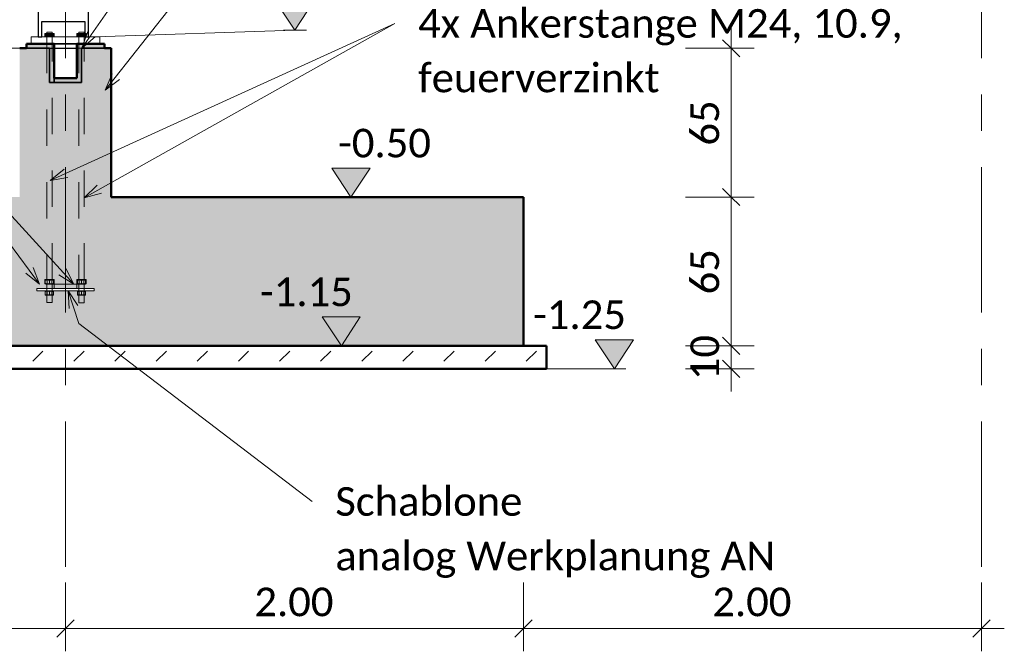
# Model space of a CAD drawing. Header units: metres. Extents: x -3 to 135, y -4 to 27.
# Tile 67 of 81: x 97.13 to 101.43, y -2.48 to 0.27. Entities that reach past the tile are written whole.
import ezdxf

# ---------------------------------------------------------------- set-up
doc = ezdxf.new("R2010")
doc.units = ezdxf.units.M
for name, pattern in [('Rasterlinie', [1.11125, 0.635, -0.15875, 0.15875, -0.15875]), ('Strich', [0.3175, 0.15875, -0.15875]), ('Verdeckt', [0.15, 0.1, -0.05])]:
    doc.linetypes.add(name, pattern=pattern)
for name, color, linetype, lineweight in [('_Verdeckte Linien_', 7, 'Strich', 18), ('A-ANNO-DIMS', 211, 'Continuous', 9), ('A-ANNO-DIMS-50', 211, 'Continuous', 9), ('A-DETL-THIN', 151, 'Continuous', 18), ('A-FLOR', 192, 'Continuous', 35), ('A-FLOR-PATT', 8, 'Continuous', 50), ('G-ANNO-DIMS', 111, 'Continuous', 9), ('S-BEAM', 12, 'Continuous', 35), ('S-BEAM-HDLN', 1, 'Verdeckt', 25), ('S-FNDN', 32, 'Continuous', 35), ('S-FNDN-HDLN', 4, 'Verdeckt', 25), ('S-GRID', 1, 'Continuous', 9), ('Text', 250, 'Continuous', 9), ('Tragwerksverbindungen', 7, 'Continuous', 18)]:
    doc.layers.add(name, color=color, linetype=linetype, lineweight=lineweight)
doc.styles.add('Calibri_1', font='calibri.ttf', dxfattribs={"height": 0.125})
doc.dimstyles.new('DIM25', dxfattribs={"dimscale": 0.3048, "dimtxt": 0.147169, "dimasz": 0.246063, "dimexe": 0.328084, "dimexo": 0.0625, "dimgap": 0.016404, "dimtad": 1, "dimrnd": 0.001, "dimzin": 0, "dimdsep": 46, "dimtxsty": 'Calibri_1', "dimblk1": 'OBLIQUE', "dimblk2": 'OBLIQUE', "dimsah": 1, "dimcen": 0.09, "dimdle": 0.328084, "dimadec": 0, "dimazin": 0, "dimtfac": 1, "dimtdec": 4, "dimtix": 1, "dimtmove": 0, "dimatfit": 3, "dimfxl": 0.656168, "dimfxlon": 1, "dimtvp": 1, "dimtolj": 1, "dimtzin": 0, "dimlwd": 18, "dimlwe": 18, "dimarcsym": 2})
doc.dimstyles.new('DIM25_1', dxfattribs={"dimscale": 0.3048, "dimtxt": 0.147169, "dimasz": 0.246063, "dimexe": 0.328084, "dimexo": 0.0625, "dimgap": 0.016404, "dimtad": 1, "dimdec": 1, "dimlfac": 100, "dimrnd": 0.1, "dimdsep": 46, "dimtxsty": 'Calibri_1', "dimblk1": 'OBLIQUE', "dimblk2": 'OBLIQUE', "dimsah": 1, "dimcen": 0.09, "dimdle": 0.328084, "dimadec": 0, "dimazin": 0, "dimtfac": 1, "dimtdec": 4, "dimtix": 1, "dimtmove": 0, "dimatfit": 3, "dimfxl": 0.656168, "dimfxlon": 1, "dimtvp": 1, "dimtolj": 1, "dimtzin": 0, "dimlwd": 18, "dimlwe": 18, "dimarcsym": 2})
pattern_1 = [(45, (72.76133, 2.195), (-0.08980256, 0.08980256), [0.0635, -0.0635])]

# ---------------------------------------------------------------- blocks, each defined once
blk = doc.blocks.new('SP-TV-AP-Rechteck_002 - AP-Rechteck-1128527-1 - 1')
at = {"layer": 'Tragwerksverbindungen'}
for p, q in [((2.4135, 0.2), (2.7135, 0.2)), ((2.4135, 0.17), (2.4135, 0.2)), ((2.7135, 0.2), (2.7135, 0.17)), ((2.7135, 0.17), (2.4135, 0.17))]:
    blk.add_line(p, q, dxfattribs=at)
blk = doc.blocks.new('SP-TV-AP-Rechteck_002 - AP-Rechteck-1128540-1 - 1')
at = {"layer": 'Tragwerksverbindungen'}
for p, q in [((2.4385, -0.9), (2.6885, -0.9)), ((2.4385, -0.91), (2.4385, -0.9)), ((2.6885, -0.9), (2.6885, -0.91)), ((2.6885, -0.91), (2.4385, -0.91))]:
    blk.add_line(p, q, dxfattribs=at)
blk = doc.blocks.new('SP-TV-Schraube_Mutter_001 - M24-V46-1 - 1')
at = {"layer": 'Tragwerksverbindungen', "linetype": 'Strich'}
for points in [[(10.4831, 0.2), (10.4831, 0.215), (10.4727, 0.215), (10.4727, 0.2)], [(10.4831, 0.2), (10.5039, 0.2), (10.5039, 0.215), (10.4831, 0.215)], [(10.5143, 0.2), (10.5143, 0.215), (10.5039, 0.215), (10.5039, 0.2)]]:
    blk.add_hatch(color=142, dxfattribs=at).paths.add_polyline_path(points)
at = {"layer": '_Verdeckte Linien_'}
for p, q in [((10.4815, 0.2), (10.4815, -0.8605)), ((10.5055, -0.8605), (10.5055, 0.2)), ((10.4727, -0.8605), (10.4831, -0.8605)), ((10.4727, -0.8795), (10.4727, -0.8605)), ((10.4831, -0.8795), (10.4727, -0.8795)), ((10.4815, -0.8795), (10.4815, -0.9602)), ((10.4831, -0.8605), (10.5039, -0.8605)), ((10.4831, -0.8795), (10.4831, -0.8605)), ((10.5039, -0.8795), (10.4831, -0.8795)), ((10.5039, -0.8605), (10.5143, -0.8605)), ((10.5039, -0.8795), (10.5039, -0.8605)), ((10.5143, -0.8795), (10.5039, -0.8795)), ((10.5055, -0.9602), (10.5055, -0.8795)), ((10.5143, -0.8795), (10.5143, -0.8605)), ((10.4815, -0.9602), (10.4935, -0.9602)), ((10.4819, -0.9602), (10.4935, -0.9602)), ((10.4935, -0.9602), (10.5051, -0.9602)), ((10.4935, -0.9602), (10.5055, -0.9602))]:
    blk.add_line(p, q, dxfattribs=at)
at = {"layer": 'Tragwerksverbindungen'}
for p, q in [((10.4727, 0.215), (10.4831, 0.215)), ((10.4727, 0.2), (10.4727, 0.215)), ((10.4831, 0.215), (10.5039, 0.215)), ((10.4831, 0.2), (10.4831, 0.215)), ((10.5039, 0.215), (10.5143, 0.215)), ((10.5039, 0.2), (10.5039, 0.215)), ((10.5143, 0.2), (10.5143, 0.215)), ((10.4831, 0.2), (10.4727, 0.2)), ((10.5039, 0.2), (10.4831, 0.2)), ((10.5143, 0.2), (10.5039, 0.2))]:
    blk.add_line(p, q, dxfattribs=at)
blk = doc.blocks.new('SP-TV-Mutter_001 - M24-V57-1 - 1')
at = {"layer": '_Verdeckte Linien_'}
for p, q in [((42.4773, -0.91), (42.4755, -0.911)), ((42.4755, -0.9264), (42.4755, -0.9126)), ((42.4755, -0.928), (42.4773, -0.929)), ((42.4819, -0.91), (42.4779, -0.91)), ((42.4935, -0.91), (42.4779, -0.91)), ((42.4779, -0.929), (42.4935, -0.929)), ((42.4779, -0.929), (42.4819, -0.929)), ((42.5092, -0.91), (42.4935, -0.91)), ((42.4935, -0.9264), (42.4935, -0.9126)), ((42.4935, -0.929), (42.5092, -0.929)), ((42.4972, -0.91), (42.4967, -0.91)), ((42.5092, -0.91), (42.5052, -0.91)), ((42.5052, -0.929), (42.5092, -0.929)), ((42.5115, -0.911), (42.5097, -0.91)), ((42.5097, -0.929), (42.5115, -0.928)), ((42.5115, -0.9264), (42.5115, -0.9126))]:
    blk.add_line(p, q, dxfattribs=at)
for points in [[(42.4755, -0.9126), (42.4755, -0.9116), (42.4755, -0.911), (42.4755, -0.911)], [(42.4755, -0.911), (42.4755, -0.911), (42.4755, -0.9116), (42.4755, -0.9126)], [(42.4935, -0.9126), (42.4906, -0.9116), (42.4846, -0.9105), (42.4786, -0.9116), (42.4755, -0.9126)], [(42.4755, -0.9264), (42.4755, -0.9274), (42.4755, -0.928), (42.4755, -0.928)], [(42.4755, -0.928), (42.4755, -0.928), (42.4755, -0.9274), (42.4755, -0.9264)], [(42.4755, -0.9264), (42.4786, -0.9274), (42.4846, -0.9285), (42.4906, -0.9274), (42.4935, -0.9264)], [(42.5115, -0.9126), (42.5086, -0.9116), (42.5026, -0.9105), (42.4966, -0.9116), (42.4935, -0.9126)], [(42.4935, -0.9264), (42.4966, -0.9274), (42.5026, -0.9285), (42.5086, -0.9274), (42.5115, -0.9264)], [(42.5115, -0.9126), (42.5115, -0.9116), (42.5115, -0.911), (42.5115, -0.911)], [(42.5115, -0.911), (42.5115, -0.911), (42.5115, -0.9116), (42.5115, -0.9126)], [(42.5115, -0.9264), (42.5115, -0.9274), (42.5115, -0.928), (42.5115, -0.928)], [(42.5115, -0.928), (42.5115, -0.928), (42.5115, -0.9274), (42.5115, -0.9264)]]:
    blk.add_open_spline(points, degree=3, dxfattribs=at)
blk = doc.blocks.new('SP-TV-Mutter_001 - M24-V58-1 - 1')
at = {"layer": '_Verdeckte Linien_'}
for p, q in [((42.4773, -0.861), (42.4755, -0.862)), ((42.4755, -0.8774), (42.4755, -0.8636)), ((42.4755, -0.879), (42.4773, -0.88)), ((42.4819, -0.861), (42.4779, -0.861)), ((42.4935, -0.861), (42.4779, -0.861)), ((42.4779, -0.88), (42.4935, -0.88)), ((42.4779, -0.88), (42.4819, -0.88)), ((42.5092, -0.861), (42.4935, -0.861)), ((42.4935, -0.8774), (42.4935, -0.8636)), ((42.4935, -0.88), (42.5092, -0.88)), ((42.4967, -0.88), (42.4972, -0.88)), ((42.5092, -0.861), (42.5052, -0.861)), ((42.5052, -0.88), (42.5092, -0.88)), ((42.5115, -0.862), (42.5097, -0.861)), ((42.5097, -0.88), (42.5115, -0.879)), ((42.5115, -0.8774), (42.5115, -0.8636))]:
    blk.add_line(p, q, dxfattribs=at)
for points in [[(42.4755, -0.8636), (42.4755, -0.8626), (42.4755, -0.862), (42.4755, -0.862)], [(42.4755, -0.862), (42.4755, -0.862), (42.4755, -0.8626), (42.4755, -0.8636)], [(42.4935, -0.8636), (42.4906, -0.8626), (42.4846, -0.8615), (42.4786, -0.8626), (42.4755, -0.8636)], [(42.4755, -0.8774), (42.4755, -0.8784), (42.4755, -0.879), (42.4755, -0.879)], [(42.4755, -0.879), (42.4755, -0.879), (42.4755, -0.8784), (42.4755, -0.8774)], [(42.4755, -0.8774), (42.4786, -0.8784), (42.4846, -0.8795), (42.4906, -0.8784), (42.4935, -0.8774)], [(42.5115, -0.8636), (42.5086, -0.8626), (42.5026, -0.8615), (42.4966, -0.8626), (42.4935, -0.8636)], [(42.4935, -0.8774), (42.4966, -0.8784), (42.5026, -0.8795), (42.5086, -0.8784), (42.5115, -0.8774)], [(42.5115, -0.8636), (42.5115, -0.8626), (42.5115, -0.862), (42.5115, -0.862)], [(42.5115, -0.862), (42.5115, -0.862), (42.5115, -0.8626), (42.5115, -0.8636)], [(42.5115, -0.8774), (42.5115, -0.8784), (42.5115, -0.879), (42.5115, -0.879)], [(42.5115, -0.879), (42.5115, -0.879), (42.5115, -0.8784), (42.5115, -0.8774)]]:
    blk.add_open_spline(points, degree=3, dxfattribs=at)
blk = doc.blocks.new('SP-TV-Schraube_Mutter_001 - M24-V49-1 - 1')
at = {"layer": 'Tragwerksverbindungen', "linetype": 'Strich'}
for points in [[(10.6231, 0.2), (10.6231, 0.215), (10.6127, 0.215), (10.6127, 0.2)], [(10.6231, 0.2), (10.6439, 0.2), (10.6439, 0.215), (10.6231, 0.215)], [(10.6439, 0.2), (10.6475, 0.2), (10.6475, 0.215), (10.6439, 0.215)]]:
    blk.add_hatch(color=142, dxfattribs=at).paths.add_polyline_path(points)
at = {"layer": '_Verdeckte Linien_'}
for p, q in [((10.6476, 0.215), (10.6543, 0.215)), ((10.6543, 0.215), (10.6543, 0.2)), ((10.6215, 0.2), (10.6215, -0.8606)), ((10.6455, -0.8606), (10.6455, 0.2)), ((10.6127, -0.8606), (10.6231, -0.8606)), ((10.6127, -0.8606), (10.6127, -0.8796)), ((10.6231, -0.8796), (10.6127, -0.8796)), ((10.6215, -0.8796), (10.6215, -0.9617)), ((10.6231, -0.8606), (10.6439, -0.8606)), ((10.6231, -0.8796), (10.6231, -0.8606)), ((10.6439, -0.8796), (10.6231, -0.8796)), ((10.6439, -0.8606), (10.6543, -0.8606)), ((10.6439, -0.8606), (10.6439, -0.8796)), ((10.6543, -0.8796), (10.6439, -0.8796)), ((10.6455, -0.9617), (10.6455, -0.8796)), ((10.6543, -0.8606), (10.6543, -0.8796)), ((10.6215, -0.9617), (10.6335, -0.9617)), ((10.6219, -0.9617), (10.6335, -0.9617)), ((10.6335, -0.9617), (10.6451, -0.9617)), ((10.6335, -0.9617), (10.6455, -0.9617))]:
    blk.add_line(p, q, dxfattribs=at)
at = {"layer": 'Tragwerksverbindungen'}
for p, q in [((10.6127, 0.215), (10.6231, 0.215)), ((10.6127, 0.215), (10.6127, 0.2)), ((10.6231, 0.215), (10.6439, 0.215)), ((10.6231, 0.2), (10.6231, 0.215)), ((10.6439, 0.215), (10.6475, 0.215)), ((10.6439, 0.215), (10.6439, 0.2)), ((10.6231, 0.2), (10.6127, 0.2)), ((10.6439, 0.2), (10.6231, 0.2)), ((10.6543, 0.2), (10.6439, 0.2))]:
    blk.add_line(p, q, dxfattribs=at)
blk = doc.blocks.new('SP-TV-Mutter_001 - M24-V59-1 - 1')
at = {"layer": '_Verdeckte Linien_'}
for p, q in [((42.6173, -0.91), (42.6155, -0.911)), ((42.6155, -0.9126), (42.6155, -0.9264)), ((42.6155, -0.928), (42.6173, -0.929)), ((42.6219, -0.91), (42.6179, -0.91)), ((42.6335, -0.91), (42.6179, -0.91)), ((42.6179, -0.929), (42.6335, -0.929)), ((42.6179, -0.929), (42.6219, -0.929)), ((42.6492, -0.91), (42.6335, -0.91)), ((42.6335, -0.9264), (42.6335, -0.9126)), ((42.6335, -0.929), (42.6492, -0.929)), ((42.6476, -0.91), (42.6452, -0.91)), ((42.6452, -0.929), (42.6476, -0.929)), ((42.6492, -0.91), (42.6481, -0.91)), ((42.6481, -0.929), (42.6492, -0.929)), ((42.6515, -0.911), (42.6497, -0.91)), ((42.6497, -0.929), (42.6515, -0.928)), ((42.6515, -0.9126), (42.6515, -0.9264))]:
    blk.add_line(p, q, dxfattribs=at)
for points in [[(42.6335, -0.9126), (42.6305, -0.9116), (42.6244, -0.9105), (42.6185, -0.9116), (42.6155, -0.9126)], [(42.6155, -0.9126), (42.6155, -0.9116), (42.6155, -0.911), (42.6155, -0.911)], [(42.6155, -0.911), (42.6155, -0.911), (42.6155, -0.9116), (42.6155, -0.9126)], [(42.6155, -0.9264), (42.6185, -0.9274), (42.6244, -0.9285), (42.6305, -0.9274), (42.6335, -0.9264)], [(42.6155, -0.9264), (42.6155, -0.9274), (42.6155, -0.928), (42.6155, -0.928)], [(42.6155, -0.928), (42.6155, -0.928), (42.6155, -0.9274), (42.6155, -0.9264)], [(42.6515, -0.9126), (42.6486, -0.9116), (42.6426, -0.9105), (42.6366, -0.9116), (42.6335, -0.9126)], [(42.6335, -0.9264), (42.6366, -0.9274), (42.6426, -0.9285), (42.6486, -0.9274), (42.6515, -0.9264)], [(42.6515, -0.9126), (42.6515, -0.9116), (42.6515, -0.911), (42.6515, -0.911)], [(42.6515, -0.911), (42.6515, -0.911), (42.6515, -0.9116), (42.6515, -0.9126)], [(42.6515, -0.9264), (42.6515, -0.9274), (42.6515, -0.928), (42.6515, -0.928)], [(42.6515, -0.928), (42.6515, -0.928), (42.6515, -0.9274), (42.6515, -0.9264)]]:
    blk.add_open_spline(points, degree=3, dxfattribs=at)
blk = doc.blocks.new('SP-TV-AP-Rechteck_002 - AP-Rechteck-1128539-1 - 1')
at = {"layer": '_Verdeckte Linien_'}
for p, q in [((2.5135, -0.88), (2.6135, -0.88)), ((2.5135, -0.9), (2.5135, -0.88)), ((2.6135, -0.9), (2.5135, -0.9)), ((2.6135, -0.88), (2.6135, -0.9))]:
    blk.add_line(p, q, dxfattribs=at)
blk = doc.blocks.new('DIMBLOCK129-1 - 1')
at = {"layer": 'A-ANNO-DIMS-50', "lineweight": 18}
for p, q in [((97.3309, -2.3844), (97.3309, -2.1844)), ((99.3309, -2.3844), (99.3309, -2.1844)), ((99.4309, -2.3844), (97.3309, -2.3844)), ((97.3309, -2.3844), (97.3309, -2.4844)), ((99.3309, -2.3844), (99.3309, -2.4844))]:
    blk.add_line(p, q, dxfattribs=at)
at = {"layer": 'A-ANNO-DIMS-50', "lineweight": 35}
for p, q in [((97.3309, -2.3844), (97.3684, -2.3469)), ((99.3309, -2.3844), (99.3684, -2.3469)), ((97.3309, -2.3844), (97.2934, -2.4219)), ((99.3309, -2.3844), (99.2934, -2.4219))]:
    blk.add_line(p, q, dxfattribs=at)
at = {"layer": 'A-ANNO-DIMS-50', "color": 0, "lineweight": 18, "insert": (98.1557, -2.2061), "char_height": 0.125, "width": 0.420292, "attachment_point": 1, "line_spacing_factor": 1.158048, "style": 'Calibri_1'}
blk.add_mtext('2.00', dxfattribs=at)
blk = doc.blocks.new('_Oblique')
at = {"color": 0, "linetype": 'ByBlock', "lineweight": -2}
blk.add_line((-0.5, -0.5), (0.5, 0.5), dxfattribs=at)
blk = doc.blocks.new('DIMBLOCK130-1 - 1')
at = {"layer": 'A-ANNO-DIMS-50', "lineweight": 18}
for p, q in [((95.3309, -2.3844), (95.3309, -2.1844)), ((97.3309, -2.3844), (97.3309, -2.1844)), ((97.3309, -2.3844), (95.3309, -2.3844)), ((95.3309, -2.3844), (95.3309, -2.4844)), ((97.3309, -2.3844), (97.3309, -2.4844))]:
    blk.add_line(p, q, dxfattribs=at)
at = {"layer": 'A-ANNO-DIMS-50', "lineweight": 35}
for p, q in [((95.3309, -2.3844), (95.3684, -2.3469)), ((97.3309, -2.3844), (97.3684, -2.3469)), ((95.3309, -2.3844), (95.2934, -2.4219)), ((97.3309, -2.3844), (97.2934, -2.4219))]:
    blk.add_line(p, q, dxfattribs=at)
at = {"layer": 'A-ANNO-DIMS-50', "color": 0, "lineweight": 18, "insert": (96.1557, -2.2061), "char_height": 0.125, "width": 0.420292, "attachment_point": 1, "line_spacing_factor": 1.158048, "style": 'Calibri_1'}
blk.add_mtext('2.00', dxfattribs=at)
blk = doc.blocks.new('DIMBLOCK147-1 - 1')
at = {"layer": 'A-ANNO-DIMS-50', "lineweight": 18}
for p, q in [((99.3309, -2.3844), (99.3309, -2.1844)), ((101.3309, -2.3844), (101.3309, -2.1844)), ((99.2309, -2.3844), (101.4309, -2.3844)), ((99.3309, -2.3844), (99.3309, -2.4844)), ((101.3309, -2.3844), (101.3309, -2.4844))]:
    blk.add_line(p, q, dxfattribs=at)
at = {"layer": 'A-ANNO-DIMS-50', "lineweight": 35}
for p, q in [((99.3309, -2.3844), (99.3684, -2.3469)), ((101.3309, -2.3844), (101.3684, -2.3469)), ((99.3309, -2.3844), (99.2934, -2.4219)), ((101.3309, -2.3844), (101.2934, -2.4219))]:
    blk.add_line(p, q, dxfattribs=at)
at = {"layer": 'A-ANNO-DIMS-50', "color": 0, "lineweight": 18, "insert": (100.1557, -2.2061), "char_height": 0.125, "width": 0.420292, "attachment_point": 1, "line_spacing_factor": 1.158048, "style": 'Calibri_1'}
blk.add_mtext('2.00', dxfattribs=at)
blk = doc.blocks.new('DIMBLOCK151-1 - 1')
at = {"layer": 'A-ANNO-DIMS-50', "lineweight": 18}
for p, q in [((100.2383, 0.25), (100.2383, -0.5)), ((100.2383, 0.15), (100.0383, 0.15)), ((100.2383, 0.15), (100.3383, 0.15)), ((100.2383, -0.5), (100.0383, -0.5)), ((100.2383, -0.5), (100.3383, -0.5))]:
    blk.add_line(p, q, dxfattribs=at)
at = {"layer": 'A-ANNO-DIMS-50', "lineweight": 35}
for p, q in [((100.2383, 0.15), (100.2008, 0.1875)), ((100.2383, 0.15), (100.2758, 0.1125)), ((100.2383, -0.5), (100.2008, -0.4625)), ((100.2383, -0.5), (100.2758, -0.5375))]:
    blk.add_line(p, q, dxfattribs=at)
at = {"layer": 'A-ANNO-DIMS-50', "color": 0, "lineweight": 18, "insert": (100.0601, -0.2751), "char_height": 0.125, "width": 0.240167, "attachment_point": 1, "rotation": 90, "line_spacing_factor": 1.158048, "style": 'Calibri_1'}
blk.add_mtext('65', dxfattribs=at)
blk = doc.blocks.new('DIMBLOCK152-1 - 1')
at = {"layer": 'A-ANNO-DIMS-50', "lineweight": 35}
for p, q in [((100.2383, -0.5), (100.2008, -0.4625)), ((100.2383, -0.5), (100.2758, -0.5375)), ((100.2383, -1.15), (100.2008, -1.1125)), ((100.2383, -1.15), (100.2758, -1.1875))]:
    blk.add_line(p, q, dxfattribs=at)
at = {"layer": 'A-ANNO-DIMS-50', "lineweight": 18}
for p, q in [((100.2383, -0.5), (100.0383, -0.5)), ((100.2383, -0.5), (100.2383, -1.15)), ((100.2383, -0.5), (100.3383, -0.5)), ((100.2383, -1.15), (100.0383, -1.15)), ((100.2383, -1.15), (100.3383, -1.15))]:
    blk.add_line(p, q, dxfattribs=at)
at = {"layer": 'A-ANNO-DIMS-50', "color": 0, "lineweight": 18, "insert": (100.0601, -0.9251), "char_height": 0.125, "width": 0.240167, "attachment_point": 1, "rotation": 90, "line_spacing_factor": 1.158048, "style": 'Calibri_1'}
blk.add_mtext('65', dxfattribs=at)
blk = doc.blocks.new('DIMBLOCK153-1 - 1')
at = {"layer": 'A-ANNO-DIMS-50', "lineweight": 35}
for p, q in [((100.2383, -1.15), (100.2008, -1.1125)), ((100.2383, -1.15), (100.2758, -1.1875)), ((100.2383, -1.25), (100.2008, -1.2125)), ((100.2383, -1.25), (100.2758, -1.2875))]:
    blk.add_line(p, q, dxfattribs=at)
at = {"layer": 'A-ANNO-DIMS-50', "lineweight": 18}
for p, q in [((100.2383, -1.15), (100.0383, -1.15)), ((100.2383, -1.15), (100.2383, -1.35)), ((100.2383, -1.15), (100.3383, -1.15)), ((100.2383, -1.25), (100.0383, -1.25)), ((100.2383, -1.25), (100.3383, -1.25))]:
    blk.add_line(p, q, dxfattribs=at)
at = {"layer": 'A-ANNO-DIMS-50', "color": 0, "lineweight": 18, "insert": (100.0601, -1.3001), "char_height": 0.125, "width": 0.240167, "attachment_point": 1, "rotation": 90, "line_spacing_factor": 1.158048, "style": 'Calibri_1'}
blk.add_mtext('10', dxfattribs=at)
blk = doc.blocks.new('Höhenkoten - SP-TX-Symbol-Höhenkote-Schnitt-roh_001-616812-1 - 1')
at = {"layer": 'G-ANNO-DIMS'}
blk.add_hatch(color=256, dxfattribs=at).paths.add_polyline_path([(42.2531, 0.2763), (42.1708, 0.15), (42.0866, 0.2763)])
for p, q in [((42.1708, 0.15), (42.0866, 0.2763)), ((42.0866, 0.2763), (42.2531, 0.2763)), ((42.2531, 0.2763), (42.0866, 0.2763)), ((42.0866, 0.2763), (42.1708, 0.15)), ((42.2531, 0.2763), (42.1708, 0.15)), ((42.1708, 0.15), (42.2531, 0.2763)), ((42.1208, 0.15), (42.2208, 0.15))]:
    blk.add_line(p, q, dxfattribs=at)

msp = doc.modelspace()

# ---------------------------------------------------------------- hatches: boundary and pattern name
at = {"layer": 'A-FLOR-PATT', "lineweight": 35}
h = msp.add_hatch(color=256, dxfattribs=at)
h.paths.add_polyline_path([(97.1609, 0.15), (97.2609, 0.15), (97.2609, 0.17), (97.1609, 0.17), (97.1609, 0.1532)])
h.paths.add_polyline_path([(97.4009, 0.15), (97.5009, 0.15), (97.5009, 0.17), (97.4009, 0.17), (97.4009, 0.1532)])
for points in [[(97.2609, 0), (97.2809, 0), (97.2809, 0.17), (97.2609, 0.17), (97.2609, 0.0517)], [(97.3809, 0), (97.4009, 0), (97.4009, 0.17), (97.3809, 0.17), (97.3809, 0.02)], [(97.2809, 0), (97.3809, 0), (97.3809, 0.02), (97.2809, 0.02)]]:
    msp.add_hatch(color=256, dxfattribs=at).paths.add_polyline_path(points)
at = {"layer": 'A-FLOR-PATT', "lineweight": 18}
h = msp.add_hatch(dxfattribs=at)
h.set_pattern_fill('FP_1', color=256, style=0, pattern_type=2)
h.set_pattern_definition(pattern_1)
h.paths.add_polyline_path([(97.8177, -1.25), (99.4309, -1.25), (99.4309, -1.15), (95.2309, -1.15), (95.2309, -1.25), (97.4154, -1.25)])
h = msp.add_hatch(dxfattribs=at)
h.set_pattern_fill('FP_1', color=256, style=0, pattern_type=2)
h.set_pattern_definition(pattern_1)
h.paths.add_polyline_path([(97.8177, -1.25), (99.4309, -1.25), (99.4309, -1.15), (95.2309, -1.15), (95.2309, -1.25), (97.4154, -1.25)])
at = {"layer": 'S-FNDN'}
msp.add_hatch(color=256, dxfattribs=at).paths.add_polyline_path([(97.2142, -0.5), (97.5309, -0.5), (97.5309, 0.15), (97.4009, 0.15), (97.4009, 0), (97.2609, 0), (97.2609, 0.15), (97.1309, 0.15), (97.1309, -0.5)])
h = msp.add_hatch(color=256, dxfattribs=at)
h.paths.add_polyline_path([(97.4559, -1.15), (99.3309, -1.15), (99.3309, -0.5), (95.3309, -0.5), (95.3309, -1.15), (97.4154, -1.15)])
h.paths.add_polyline_path([(97.2059, -0.91), (97.2059, -0.9), (97.4559, -0.9), (97.4559, -0.91), (97.2142, -0.91)])

# ---------------------------------------------------------------- linework, layer by layer
at = {"layer": 'A-DETL-THIN'}
for p, q in [((97.2489, 0.2), (97.2489, 0.22)), ((97.2489, 0.22), (97.2728, 0.22)), ((97.2728, 0.22), (97.2728, 0.2)), ((97.3889, 0.2), (97.3889, 0.22)), ((97.3889, 0.22), (97.4128, 0.22)), ((97.4128, 0.22), (97.4128, 0.2)), ((97.2505, 0.215), (97.2505, 0.2)), ((97.2712, 0.215), (97.2712, 0.2)), ((97.2505, -0.8605), (97.2505, -0.88)), ((97.2712, -0.861), (97.2712, -0.88)), ((97.3905, -0.8609), (97.3905, -0.8799)), ((97.4112, -0.8609), (97.4112, -0.8799)), ((97.2505, -0.91), (97.2505, -0.929)), ((97.2712, -0.91), (97.2712, -0.929)), ((97.3829, -0.928), (97.3847, -0.929)), ((97.3905, -0.91), (97.3905, -0.929)), ((97.4112, -0.91), (97.4112, -0.929))]:
    msp.add_line(p, q, dxfattribs=at)
at = {"layer": 'A-FLOR', "lineweight": 50}
for p, q in [((99.4309, -1.15), (95.2309, -1.15)), ((99.4309, -1.15), (95.2309, -1.15)), ((99.4309, -1.25), (99.4309, -1.15)), ((99.4309, -1.25), (99.4309, -1.15)), ((95.2309, -1.25), (99.4309, -1.25)), ((95.2309, -1.25), (99.4309, -1.25))]:
    msp.add_line(p, q, dxfattribs=at)
at = {"layer": 'G-ANNO-DIMS'}
for p, q in [((97.4602, 0.2), (98.3329, 0.2293)), ((98.3329, 0.2293), (98.3329, 0.2293)), ((97.4763, 0.15), (96.9381, 0.15)), ((98.5019, -0.5), (98.5771, -0.5)), ((98.5019, -0.5), (98.5019, -0.5)), ((98.5358, -1.15), (98.5358, -1.15)), ((98.5358, -1.15), (98.5358, -1.15)), ((99.3602, -1.25), (99.7287, -1.25)), ((99.7287, -1.25), (99.7287, -1.25))]:
    msp.add_line(p, q, dxfattribs=at)
at = {"layer": 'S-BEAM', "lineweight": 25}
for p, q in [((97.2109, 0.4667), (97.2109, 0.2)), ((97.4309, 0.2), (97.4309, 0.4667)), ((97.2269, 0.2), (97.2269, 0.2666)), ((97.2269, 0.2666), (97.4149, 0.2666)), ((97.4149, 0.2666), (97.4149, 0.2)), ((97.2109, 0.2), (97.2269, 0.2)), ((97.4154, 0.2), (97.4309, 0.2))]:
    msp.add_line(p, q, dxfattribs=at)
at = {"layer": 'S-BEAM-HDLN'}
msp.add_line((97.4149, 0.2), (97.4153, 0.2), dxfattribs=at)
at = {"layer": 'S-FNDN', "lineweight": 50}
for p, q in [((97.1609, 0.15), (97.1309, 0.15)), ((97.2609, 0.17), (97.1609, 0.17)), ((97.1609, 0.17), (97.1609, 0.15)), ((97.2809, 0.17), (97.2609, 0.17)), ((97.2809, 0.02), (97.2809, 0.17)), ((97.4009, 0.17), (97.3809, 0.17)), ((97.3809, 0.17), (97.3809, 0.02)), ((97.5009, 0.17), (97.4009, 0.17)), ((97.5009, 0.15), (97.5009, 0.17)), ((97.5309, 0.15), (97.5009, 0.15)), ((97.5309, -0.5), (97.5309, 0.15)), ((97.3809, 0.02), (97.2809, 0.02)), ((99.3309, -0.5), (97.5309, -0.5)), ((99.3309, -1.15), (99.3309, -0.5)), ((95.3309, -1.15), (99.3309, -1.15))]:
    msp.add_line(p, q, dxfattribs=at)
at = {"layer": 'S-FNDN'}
for p, q in [((97.2609, 0.15), (97.1609, 0.15)), ((97.1609, 0.15), (97.2609, 0.15)), ((97.2609, 0.15), (97.2609, 0)), ((97.2609, 0), (97.2609, 0.15)), ((97.2809, 0.17), (97.3809, 0.17)), ((97.2809, 0.17), (97.2809, 0.02)), ((97.2809, 0.15), (97.2809, 0)), ((97.5009, 0.15), (97.4009, 0.15)), ((97.4009, 0.15), (97.4009, 0)), ((97.4009, 0.15), (97.5009, 0.15)), ((97.4009, 0), (97.4009, 0.15)), ((97.4009, 0), (97.4009, 0.15)), ((97.2809, 0), (97.2809, 0.02)), ((97.2609, 0), (97.2809, 0)), ((97.2809, 0), (97.2609, 0)), ((97.3809, 0), (97.2809, 0)), ((97.2809, 0), (97.4009, 0)), ((97.2809, 0), (97.3809, 0)), ((97.4009, 0), (97.3809, 0)), ((97.3809, 0), (97.4009, 0))]:
    msp.add_line(p, q, dxfattribs=at)
at = {"layer": 'S-FNDN-HDLN'}
for p, q in [((97.2609, 0.15), (97.2809, 0.15)), ((97.2809, 0.15), (97.4009, 0.15))]:
    msp.add_line(p, q, dxfattribs=at)
at = {"layer": 'S-GRID', "linetype": 'Rasterlinie'}
for p, q in [((97.3309, -2.1152), (97.3309, 7.0146)), ((101.3309, -2.1152), (101.3309, 7.0146))]:
    msp.add_line(p, q, dxfattribs=at)
at = {"layer": 'Text'}
for p, q in [((97.4016, 0.1498), (99.0968, 2.5675)), ((97.5047, -0.0332), (97.9403, 0.5217)), ((97.2646, -0.4273), (98.7692, 0.2585)), ((97.4131, -0.5027), (98.7692, 0.2585)), ((97.4016, 0.1498), (97.4282, 0.2228)), ((97.4016, 0.1498), (97.4611, 0.1997)), ((97.5047, -0.0332), (97.5352, 0.0382)), ((97.5047, -0.0332), (97.5668, 0.0134)), ((97.368, -0.8807), (96.5631, -0.0017)), ((97.218, -0.8804), (96.5631, -0.0017)), ((97.2646, -0.4273), (97.3245, -0.3779)), ((97.2646, -0.4273), (97.3412, -0.4145)), ((97.4131, -0.5027), (97.4687, -0.4484)), ((97.4131, -0.5027), (97.4884, -0.4835)), ((97.218, -0.8804), (97.1893, -0.8083)), ((97.368, -0.8807), (97.3322, -0.8118)), ((97.218, -0.8804), (97.1571, -0.8323)), ((97.368, -0.8807), (97.3025, -0.839)), ((97.3428, -0.9094), (97.3853, -0.9744)), ((97.3428, -0.9094), (97.3472, -0.9869)), ((97.3428, -0.9094), (97.3897, -1.052)), ((97.3897, -1.052), (98.4077, -1.8298))]:
    msp.add_line(p, q, dxfattribs=at)

# ---------------------------------------------------------------- block references
at = {"layer": '_Verdeckte Linien_'}
for name, p in [('SP-TV-Schraube_Mutter_001 - M24-V46-1 - 1', (86.7673, 0)), ('SP-TV-Schraube_Mutter_001 - M24-V49-1 - 1', (86.7673, 0)), ('SP-TV-Mutter_001 - M24-V58-1 - 1', (54.7673, 0)), ('SP-TV-AP-Rechteck_002 - AP-Rechteck-1128539-1 - 1', (94.7673, 0)), ('SP-TV-Mutter_001 - M24-V59-1 - 1', (54.7673, 0.049)), ('SP-TV-Mutter_001 - M24-V57-1 - 1', (54.7673, 0)), ('SP-TV-Mutter_001 - M24-V59-1 - 1', (54.7673, 0))]:
    msp.add_blockref(name, p, dxfattribs=at)
at = {"layer": 'G-ANNO-DIMS'}
for p in [(56.1621, 0.0793), (56.3651, -1.3), (57.5579, -1.4)]:
    msp.add_blockref('Höhenkoten - SP-TX-Symbol-Höhenkote-Schnitt-roh_001-616812-1 - 1', p, dxfattribs=at)
at = {"layer": 'G-ANNO-DIMS', "extrusion": (0, 0, -1)}
msp.add_blockref('Höhenkoten - SP-TX-Symbol-Höhenkote-Schnitt-roh_001-616812-1 - 1', (-140.7478, -0.65), dxfattribs=at)
at = {"layer": 'Tragwerksverbindungen'}
for name in ['SP-TV-AP-Rechteck_002 - AP-Rechteck-1128527-1 - 1', 'SP-TV-AP-Rechteck_002 - AP-Rechteck-1128540-1 - 1']:
    msp.add_blockref(name, (94.7673, 0), dxfattribs=at)

# ---------------------------------------------------------------- texts
at = {"layer": 'G-ANNO-DIMS', "char_height": 0.125, "width": 0.492695, "attachment_point": 1, "line_spacing_factor": 1.158048, "style": 'Calibri_1'}
for s, insert in [('-0.50', (98.5218, -0.2017)), ('-1.15', (98.1806, -0.8517)), ('-1.25', (99.3734, -0.9517))]:
    msp.add_mtext(s, dxfattribs=dict(at, insert=insert))
at = {"layer": 'Text', "color": 7, "char_height": 0.125, "attachment_point": 1, "style": 'Calibri_1'}
for s, insert, width in [('4x Ankerstange M24, 10.9, ', (98.8708, 0.321), 2.621518), ('feuerverzinkt', (98.8708, 0.0828), 1.2827)]:
    msp.add_mtext(s, dxfattribs=dict(at, insert=insert, width=width))
at = {"layer": 'Text', "color": 7, "char_height": 0.125, "attachment_point": 1, "style": 'Calibri_1', "bg_fill": 3, "box_fill_scale": 1.25, "bg_fill_color": 256, "bg_fill_true_color": 13158600, "bg_fill_transparency": 0}
for s, insert, width in [('Schablone', (98.5093, -1.7673), 0.990084), ('analog Werkplanung AN', (98.5093, -2.0055), 2.328902)]:
    msp.add_mtext(s, dxfattribs=dict(at, insert=insert, width=width))

# ---------------------------------------------------------------- dimensions: what is measured, and where the dimension line sits
at = {"layer": 'A-ANNO-DIMS', "lineweight": 18}
for base, p1, p2, override, picture, middle in [((100.2383, -0.5), (100.0383, 0.15), (100.0383, -0.5), {"dimpost": '<>', "dimfxl": 0.65}, 'DIMBLOCK151-1 - 1', (100.1694, -0.175)), ((100.2383, -1.15), (100.0383, -0.5), (100.0383, -1.15), {"dimpost": '<>', "dimfxl": 0.65}, 'DIMBLOCK152-1 - 1', (100.1694, -0.825)), ((100.2383, -1.25), (100.0383, -1.15), (100.0383, -1.25), {"dimpost": '<>', "dimfxl": 0.1}, 'DIMBLOCK153-1 - 1', (100.1693, -1.2))]:
    dim = msp.add_linear_dim(base=base, p1=p1, p2=p2, angle=90, dimstyle='DIM25_1', override=override, dxfattribs=at)
    dim.commit()
    dim.dimension.update_dxf_attribs({"geometry": picture, "text_midpoint": middle})
dim = msp.add_linear_dim(base=(95.3309, -2.3844), p1=(97.3309, -2.1844), p2=(95.3309, -2.1844), dimstyle='DIM25', override={"dimpost": '<>', "dimfxl": 2}, dxfattribs=at)
dim.commit()
dim.dimension.update_dxf_attribs({"geometry": 'DIMBLOCK130-1 - 1', "text_midpoint": (96.3309, -2.3153)})

# ---------------------------------------------------------------- next in the draw order: dimensions: what is measured, and where the dimension line sits
for base, p2, picture, middle in [((97.3309, -2.3844), (97.3309, -2.1844), 'DIMBLOCK129-1 - 1', (98.3309, -2.3153)), ((101.3309, -2.3844), (101.3309, -2.1844), 'DIMBLOCK147-1 - 1', (100.3309, -2.3153))]:
    dim = msp.add_linear_dim(base=base, p1=(99.3309, -2.1844), p2=p2, dimstyle='DIM25', override={"dimpost": '<>', "dimfxl": 2}, dxfattribs=at)
    dim.commit()
    dim.dimension.update_dxf_attribs({"geometry": picture, "text_midpoint": middle})

doc.saveas('drawing.dxf')
